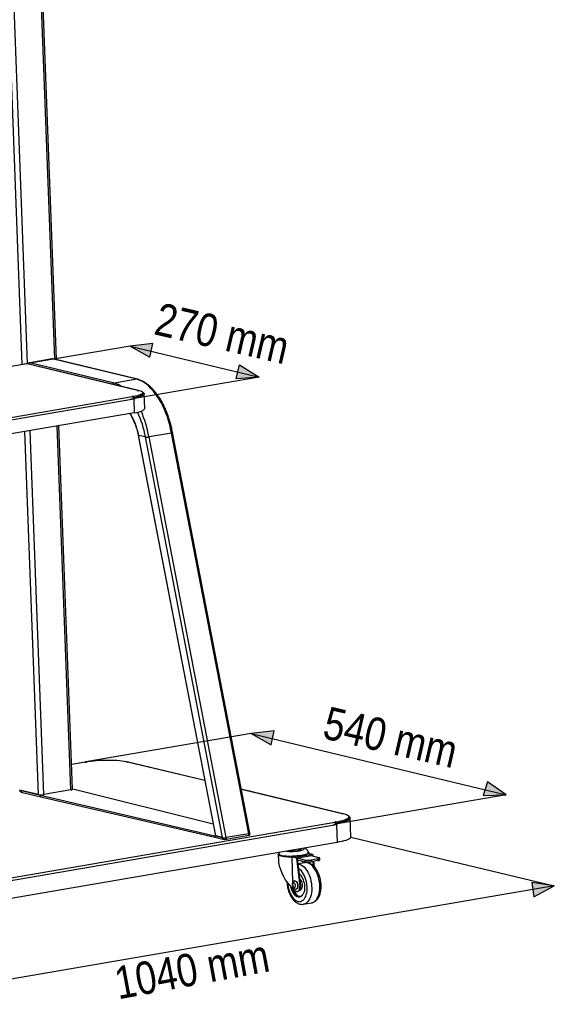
# Model space of a CAD drawing. Header units: millimetres. Extents: x -3222 to 6609, y -2907 to 878.
# Tile 3 of 25: x -1822 to -1167, y -1657 to -449. Entities that reach past the tile are written whole.
import ezdxf

# ---------------------------------------------------------------- set-up
doc = ezdxf.new("R2010")
doc.units = ezdxf.units.MM
doc.styles.add('style1', font='ARIALN.TTF')

msp = doc.modelspace()

# ---------------------------------------------------------------- hatches: boundary and pattern name
h = msp.add_hatch(color=256)
h.dxf.hatch_style = 1
h.paths.add_polyline_path([(-1686.8, -849), (-1662.5, -862.9), (-1658.8, -845.8)])
h = msp.add_hatch(color=256)
h.dxf.hatch_style = 1
h.paths.add_polyline_path([(-1552.7, -872.2), (-1556.6, -889.2), (-1528.7, -887.1)])
h = msp.add_hatch(color=256)
h.dxf.hatch_style = 1
h.paths.add_polyline_path([(-1538.2, -1324.5), (-1513.9, -1338.4), (-1510.2, -1321.3)])
h = msp.add_hatch(color=256)
h.dxf.hatch_style = 1
h.paths.add_polyline_path([(-1225.5, -1399.8), (-1248.5, -1383.9), (-1253.7, -1400.6)])
h = msp.add_hatch(color=256)
h.dxf.hatch_style = 1
h.paths.add_polyline_path([(-1166.6, -1511.5), (-1194.3, -1507.3), (-1191.6, -1524.6)])

# ---------------------------------------------------------------- linework, layer by layer
at = {"color": 0, "linetype": 'Continuous', "lineweight": 25}
for p, q in [((-1812.6, -870.8), (-1839.6, -156.1)), ((-1779.2, -865.3), (-1806.2, -150.4)), ((-1777.2, -865.7), (-1804.2, -150.1)), ((-1819, -871.7), (-1845.9, -157.2)), ((-1686.8, -849), (-1819, -871.7)), ((-1686.8, -849), (-1528.7, -887.1)), ((-1782.2, -864.7), (-1809.7, -869.5)), ((-1706, -894.5), (-1809.7, -869.5)), ((-1678.4, -889.7), (-1782.2, -864.7)), ((-1677.6, -889.8), (-1781.3, -864.8)), ((-1813.5, -870.7), (-2332.7, -959.9)), ((-1813.2, -870.8), (-2332.2, -959.9)), ((-1813.2, -870.8), (-1813.5, -870.8)), ((-1677.6, -903.5), (-1813.2, -870.8)), ((-1676.7, -903.5), (-1812.5, -870.8)), ((-1678.4, -889.7), (-1706, -894.5)), ((-1528.7, -887.1), (-1685.9, -914.1)), ((-1677.6, -903.5), (-1678.2, -903.6)), ((-1678.2, -903.6), (-1677.7, -903.7)), ((-1677.7, -903.7), (-1675.9, -903.4)), ((-1677.5, -903.6), (-1677.6, -903.5)), ((-2158.9, -992.5), (-1684.2, -911)), ((-1682.4, -914.3), (-2157.1, -995.9)), ((-1684, -910.8), (-1684.6, -910.9)), ((-1684.6, -910.9), (-1684.2, -911)), ((-1682.7, -911.1), (-1684, -910.8)), ((-1684, -911.1), (-1684, -910.8)), ((-1682.8, -912.5), (-1682.7, -912.6)), ((-1682.7, -911.1), (-1682.7, -912.6)), ((-1682.5, -912.6), (-1681.6, -912.8)), ((-1682.5, -912.6), (-1682.5, -913.6)), ((-1682.4, -914), (-1681.5, -914.2)), ((-1682.4, -914.3), (-1681.8, -931)), ((-1681.6, -912.8), (-1681.5, -914.2)), ((-1676, -911.1), (-1676, -911)), ((-1675.9, -911), (-1675.9, -910.9)), ((-1671.1, -907.7), (-1671.2, -906.2)), ((-1668.9, -925.7), (-1669.6, -907.7)), ((-1681.8, -931), (-2156.5, -1012.5)), ((-1799.1, -1399.4), (-1815.9, -954)), ((-1792.7, -1399.4), (-1809.5, -953)), ((-1759.3, -1393.6), (-1776.1, -947.2)), ((-1757.3, -1392.8), (-1774.1, -946.9)), ((-1676.9, -958.3), (-1582.1, -1449.8)), ((-1668.1, -960.6), (-1676.3, -958.6)), ((-1581.5, -1450.1), (-1676.3, -958.6)), ((-1573.3, -1452.1), (-1668.1, -960.6)), ((-1636.1, -955.8), (-1663.6, -960.6)), ((-1568.8, -1452.1), (-1663.6, -960.6)), ((-1541.3, -1447.4), (-1636.1, -955.8)), ((-1539.9, -1446.8), (-1634.8, -955.3)), ((-1538.2, -1324.5), (-1741, -1359.3)), ((-1538.2, -1324.5), (-1225.5, -1399.8)), ((-1741.8, -1359.5), (-1758.5, -1362.3)), ((-1741.4, -1359.5), (-1758.5, -1362.4)), ((-1740.4, -1359.5), (-1741.6, -1359.2)), ((-1741.6, -1359.4), (-1741.6, -1359.2)), ((-1741.4, -1359.5), (-1741, -1359.6)), ((-1741, -1359.6), (-1740.4, -1359.5)), ((-1689.1, -1359.1), (-1691, -1359.4)), ((-1691, -1359.4), (-1690.5, -1359.5)), ((-1690.5, -1359.5), (-1689.9, -1359.4)), ((-1595.1, -1382.2), (-1689.9, -1359.4)), ((-1689.1, -1359.4), (-1689.1, -1359.1)), ((-1595.2, -1382), (-1689.1, -1359.4)), ((-1799.1, -1399.4), (-1822.5, -1393.8)), ((-1821.9, -1393.9), (-1821.9, -1395.4)), ((-1820.5, -1394.2), (-1796.5, -1400)), ((-1820.5, -1394.2), (-1820.4, -1396.2)), ((-1820.4, -1396.2), (-1796.4, -1402)), ((-1796.5, -1400), (-1582.9, -1449.8)), ((-1796.4, -1402), (-1796.5, -1400)), ((-1759.3, -1393.6), (-1792.7, -1399.4)), ((-1755.5, -1393), (-1757.3, -1392.6)), ((-1584.8, -1435.5), (-1755.5, -1393)), ((-1425.7, -1422.8), (-1550.4, -1392.8)), ((-1426.6, -1422.8), (-1550.3, -1393)), ((-1225.5, -1399.8), (-1437.4, -1436.2)), ((-1796.4, -1402), (-1582.8, -1451.8)), ((-1426.6, -1422.8), (-1427.2, -1422.9)), ((-1427.2, -1422.9), (-1426.7, -1423)), ((-1426.7, -1423), (-1424.9, -1422.7)), ((-1426.5, -1423), (-1426.6, -1422.8)), ((-2222, -1568.2), (-1435.7, -1433.1)), ((-1433.8, -1436.5), (-2220.1, -1571.5)), ((-1435.5, -1432.9), (-1436.1, -1433)), ((-1436.1, -1433), (-1435.7, -1433.1)), ((-1434.2, -1433.2), (-1435.5, -1432.9)), ((-1435.5, -1433.2), (-1435.5, -1432.9)), ((-1434.2, -1433.2), (-1434.1, -1434.7)), ((-1434.2, -1434.7), (-1434.1, -1434.7)), ((-1433.9, -1435.8), (-1434, -1434.8)), ((-1433.1, -1435), (-1434, -1434.8)), ((-1433, -1436.3), (-1433.9, -1436.1)), ((-1433.8, -1436.5), (-1433, -1458)), ((-1433, -1436.3), (-1433.1, -1435)), ((-1424.9, -1432.6), (-1424.9, -1432.5)), ((-1424.8, -1432.5), (-1424.8, -1432.6)), ((-1418.3, -1428), (-1418.4, -1426.6)), ((-1416, -1451), (-1416.8, -1428.1)), ((-1541.3, -1447.4), (-1568.8, -1452.1)), ((-1568.7, -1454.1), (-1541.2, -1449.3)), ((-1541.2, -1449.3), (-1541.3, -1447.4)), ((-1539.9, -1448.8), (-1539.9, -1446.8)), ((-1433, -1458), (-2219.3, -1593.1)), ((-1582.9, -1449.8), (-1573.3, -1452.1)), ((-1582.8, -1451.8), (-1582.9, -1449.8)), ((-1582.8, -1451.8), (-1573.2, -1454.1)), ((-1573.3, -1452.1), (-1581.5, -1450.1)), ((-1573.2, -1454.1), (-1573.3, -1452.1)), ((-1568.8, -1452.1), (-1568.7, -1454.1)), ((-1416, -1451.4), (-1166.6, -1511.5)), ((-1505.2, -1473.1), (-1504.9, -1480.2)), ((-1491.5, -1468.1), (-1490.3, -1468.3)), ((-1490.3, -1468.3), (-1480.6, -1467.8)), ((-1490.3, -1467.9), (-1490.3, -1468.3)), ((-1463.3, -1473), (-1482.2, -1476.2)), ((-1480.6, -1467.8), (-1476.7, -1465.9)), ((-1480.6, -1466.2), (-1480.6, -1467.8)), ((-1476.7, -1465.5), (-1476.7, -1465.9)), ((-1463.3, -1473), (-1468.9, -1471.7)), ((-1463.1, -1473), (-1468.5, -1471.7)), ((-1467.2, -1471.6), (-1467.3, -1472)), ((-1467.2, -1472), (-1467.2, -1471.6)), ((-1487.1, -1506.8), (-1488.2, -1476.1)), ((-1482.9, -1477.4), (-1488.2, -1476.1)), ((-1487.7, -1474.9), (-1482.2, -1476.2)), ((-1482.9, -1477.4), (-1478.6, -1511.6)), ((-1480.8, -1477.5), (-1481.6, -1477.7)), ((-1477.4, -1511.4), (-1481.6, -1477.7)), ((-1481.4, -1479.3), (-1471.5, -1481.7)), ((-1464.4, -1474.7), (-1480.8, -1477.5)), ((-1480.8, -1477.5), (-1471.6, -1479.7)), ((-1472.8, -1483), (-1480.8, -1484.3)), ((-1471.5, -1481.7), (-1471.6, -1479.7)), ((-1469, -1483), (-1469, -1482)), ((-1456.4, -1478.3), (-1464.6, -1479.7)), ((-1464.6, -1479.7), (-1464.6, -1481.7)), ((-1456.4, -1480.3), (-1464.6, -1481.7)), ((-1463.6, -1474.6), (-1464.4, -1474.7)), ((-1455.2, -1476.9), (-1464.4, -1474.7)), ((-1463.6, -1474.6), (-1463.5, -1474.9)), ((-1462.7, -1481.4), (-1462.1, -1486.7)), ((-1462.2, -1475.2), (-1462.4, -1473.8)), ((-1460.6, -1488.1), (-1461.5, -1481.1)), ((-1456.4, -1480.3), (-1456.4, -1478.3)), ((-1454.2, -1479.4), (-1454.3, -1477.4)), ((-1484.6, -1505.3), (-1485, -1505.3)), ((-1166.6, -1511.5), (-2011.6, -1656.7)), ((-1487.8, -1514.1), (-1486.8, -1514.9)), ((-1486.8, -1514.9), (-1486.8, -1513.3)), ((-1482.8, -1518.2), (-1483.4, -1518)), ((-1483.3, -1515.2), (-1482.9, -1515.1)), ((-1481.8, -1518.2), (-1480.5, -1518)), ((-1478.8, -1517), (-1478.8, -1517)), ((-1477.4, -1513.7), (-1478.7, -1513.9)), ((-1478.6, -1511.6), (-1477.4, -1511.4)), ((-1474.2, -1533.9), (-1464.3, -1532.2)), ((-1464.3, -1532.2), (-1464.2, -1532.2))]:
    msp.add_line(p, q, dxfattribs=at)
for points in [[(-1662.5, -862.9), (-1658.8, -845.8), (-1686.8, -849)], [(-1556.6, -889.2), (-1552.7, -872.2), (-1528.7, -887.1)], [(-1513.9, -1338.4), (-1510.2, -1321.3), (-1538.2, -1324.5)], [(-1248.5, -1383.9), (-1253.7, -1400.6), (-1225.5, -1399.8)], [(-1194.3, -1507.3), (-1191.6, -1524.6), (-1166.6, -1511.5)]]:
    msp.add_lwpolyline(points, close=True)
at = {"color": 0, "linetype": 'Continuous', "lineweight": 25, "flags": 128}
for points in [[(-1636.1, -955.8), (-1637.1, -950.8), (-1638.2, -945.8), (-1639.6, -940.9), (-1641.1, -936.1), (-1642.8, -931.4), (-1644.6, -926.9), (-1646.6, -922.6), (-1648.7, -918.4), (-1651, -914.4), (-1653.4, -910.7), (-1655.9, -907.2), (-1658.5, -904), (-1661.2, -901), (-1663.9, -898.3), (-1666.8, -896), (-1669.7, -893.9), (-1672.6, -892.2), (-1675.5, -890.8), (-1678.4, -889.7)], [(-1677.5, -889.8), (-1677.9, -889.7), (-1678.4, -889.7)], [(-1675.9, -903.4), (-1674.2, -903.9), (-1672.9, -904.4), (-1672, -905), (-1671.4, -905.6), (-1671.2, -906.2), (-1671.4, -906.9), (-1672, -907.5), (-1672.9, -908.2), (-1674.2, -908.8), (-1675.9, -909.4), (-1677.9, -910), (-1680.2, -910.6), (-1682.7, -911.1)], [(-1671.2, -905.9), (-1670.7, -906.2), (-1670, -906.8), (-1669.7, -907.4), (-1669.7, -908.1), (-1670, -908.7), (-1670.7, -909.3), (-1671.8, -910), (-1673.2, -910.6), (-1674.9, -911.2), (-1676.8, -911.8), (-1679.1, -912.3), (-1681.6, -912.8)], [(-1677.6, -903.5), (-1677.1, -903.4), (-1676.7, -903.5)], [(-1671.1, -907.7), (-1671.1, -907.7), (-1671.3, -908.3), (-1671.9, -909), (-1672.9, -909.7), (-1674.2, -910.3), (-1675.9, -910.9), (-1677.8, -911.5), (-1680.1, -912.1), (-1682.7, -912.6)], [(-1671.1, -907.7), (-1671.1, -907.7), (-1671.3, -908.4), (-1671.8, -909), (-1672.7, -909.7), (-1674, -910.3), (-1675.7, -911), (-1677.7, -911.6), (-1679.9, -912.1), (-1682.5, -912.6)], [(-1681.8, -931), (-1679.1, -930.5), (-1676.7, -930), (-1674.6, -929.4), (-1672.8, -928.8), (-1671.3, -928.1), (-1670.2, -927.5), (-1669.4, -926.8), (-1669, -926.2), (-1668.9, -925.7)], [(-1634.8, -955.3), (-1634.8, -955.3), (-1634.8, -955.4), (-1635, -955.5), (-1635.3, -955.6), (-1635.6, -955.7), (-1636.1, -955.8)], [(-1741.8, -1359.5), (-1741.7, -1359.4), (-1741.4, -1359.5)], [(-1741.6, -1359.2), (-1738.5, -1358.7), (-1735.2, -1358.2), (-1731.7, -1357.9), (-1728.1, -1357.6), (-1724.5, -1357.3), (-1720.8, -1357.1), (-1717.2, -1357), (-1713.5, -1357), (-1709.9, -1357), (-1706.4, -1357.1), (-1703, -1357.3), (-1699.8, -1357.5), (-1696.8, -1357.8), (-1694, -1358.2), (-1691.4, -1358.6), (-1689.1, -1359.1)], [(-1689.9, -1359.4), (-1689.4, -1359.3), (-1689.1, -1359.4)], [(-1820.4, -1396.2), (-1821.2, -1396), (-1821.7, -1395.7), (-1821.9, -1395.4), (-1821.9, -1395.4)], [(-1424.9, -1422.7), (-1423, -1423.3), (-1421.4, -1423.8), (-1420.1, -1424.5), (-1419.2, -1425.1), (-1418.6, -1425.8), (-1418.4, -1426.5), (-1418.5, -1427.2), (-1419, -1427.9), (-1419.8, -1428.7), (-1420.9, -1429.4), (-1422.4, -1430.1), (-1424.2, -1430.8), (-1426.3, -1431.4), (-1428.7, -1432.1), (-1431.3, -1432.7), (-1434.2, -1433.2)], [(-1425.7, -1422.8), (-1426.1, -1422.8), (-1426.6, -1422.8)], [(-1418.3, -1428), (-1418.4, -1428.7), (-1418.9, -1429.4), (-1419.7, -1430.1), (-1420.9, -1430.9), (-1422.4, -1431.6), (-1424.2, -1432.3), (-1426.3, -1432.9), (-1428.6, -1433.5), (-1431.3, -1434.1), (-1434.1, -1434.7)], [(-1434, -1434.8), (-1431.1, -1434.2), (-1428.5, -1433.6), (-1426.1, -1433), (-1424, -1432.3), (-1422.2, -1431.6), (-1420.8, -1430.9), (-1419.6, -1430.2), (-1418.8, -1429.4), (-1418.4, -1428.7), (-1418.3, -1428.1)], [(-1433.1, -1435), (-1430.1, -1434.4), (-1427.4, -1433.8), (-1424.9, -1433.1), (-1422.7, -1432.4), (-1420.9, -1431.7), (-1419.4, -1430.9), (-1418.2, -1430.2), (-1417.4, -1429.4), (-1416.9, -1428.7), (-1416.8, -1427.9), (-1417.1, -1427.2), (-1417.8, -1426.5), (-1418.5, -1426)], [(-1539.9, -1446.8), (-1539.9, -1446.8), (-1540, -1446.9), (-1540.2, -1447.1), (-1540.4, -1447.2), (-1540.8, -1447.3), (-1541.3, -1447.4)], [(-1540.5, -1447.2), (-1540.4, -1447.2), (-1540.2, -1447.1), (-1540, -1446.9), (-1539.9, -1446.8)], [(-1416, -1451), (-1416.1, -1451.7), (-1416.6, -1452.5), (-1417.5, -1453.2), (-1418.7, -1454), (-1420.3, -1454.8), (-1422.3, -1455.5), (-1424.5, -1456.2), (-1427.1, -1456.8), (-1429.9, -1457.5), (-1433, -1458)], [(-1488.2, -1476.1), (-1490.8, -1476.1), (-1493.3, -1476), (-1495.7, -1475.9), (-1497.9, -1475.7), (-1499.8, -1475.4), (-1501.5, -1475.1), (-1502.9, -1474.7), (-1504, -1474.3), (-1504.7, -1473.8), (-1505.1, -1473.3), (-1505.2, -1473)], [(-1504.2, -1472), (-1504.1, -1472.3), (-1503.7, -1472.8), (-1503, -1473.2), (-1501.9, -1473.6), (-1500.6, -1474), (-1498.9, -1474.3), (-1497, -1474.5), (-1494.9, -1474.7), (-1492.6, -1474.9), (-1490.2, -1474.9), (-1487.7, -1474.9)], [(-1494.9, -1468.7), (-1493.5, -1468.8), (-1491.6, -1469), (-1489.5, -1469), (-1487.4, -1469), (-1485.3, -1468.9), (-1483.2, -1468.8), (-1481.1, -1468.6), (-1479.2, -1468.3), (-1477.6, -1468), (-1476.1, -1467.6), (-1475, -1467.2), (-1474.1, -1466.8), (-1473.6, -1466.4), (-1473.4, -1466), (-1473.6, -1465.6), (-1474.1, -1465.2), (-1474.3, -1465.1)], [(-1468.9, -1471.7), (-1469.8, -1472.2), (-1471.1, -1472.7), (-1472.8, -1473.2), (-1474.8, -1473.6), (-1477.1, -1474), (-1479.6, -1474.4), (-1482.2, -1474.6), (-1485, -1474.8), (-1487.7, -1474.9)], [(-1468.9, -1471.7), (-1468.4, -1471.2), (-1468.2, -1470.7)], [(-1480.7, -1484.5), (-1479.8, -1484.7), (-1478.1, -1485.2), (-1476.4, -1486), (-1474.7, -1487.2), (-1473.1, -1488.6), (-1471.5, -1490.4), (-1470.1, -1492.4), (-1468.8, -1494.7), (-1467.6, -1497.1), (-1466.5, -1499.8), (-1465.7, -1502.5), (-1465, -1505.4)], [(-1455.2, -1503.7), (-1455.8, -1500.9), (-1456.7, -1498.1), (-1457.8, -1495.4), (-1458.9, -1493), (-1460.3, -1490.7), (-1461.7, -1488.7), (-1463.3, -1486.9), (-1464.9, -1485.5), (-1466.5, -1484.3), (-1468.2, -1483.5), (-1469.9, -1483), (-1471.6, -1482.8), (-1472.8, -1483)], [(-1456.4, -1478.3), (-1455.7, -1478.2), (-1455.1, -1478), (-1454.7, -1477.8), (-1454.4, -1477.6), (-1454.3, -1477.4), (-1454.4, -1477.2), (-1454.7, -1477.1), (-1455.2, -1476.9)], [(-1470.4, -1506.6), (-1471.1, -1503.9), (-1471.9, -1501.4), (-1472.9, -1499), (-1474, -1496.8), (-1475.3, -1494.8), (-1476.7, -1493), (-1478.2, -1491.6), (-1479.7, -1490.4), (-1480, -1490.3)], [(-1478.6, -1496.9), (-1478.8, -1496.7), (-1479.3, -1496.3)], [(-1493.7, -1507.8), (-1493.4, -1510.4), (-1492.9, -1513.1), (-1492.3, -1515.7), (-1491.5, -1518.3), (-1490.5, -1520.7), (-1489.3, -1522.9), (-1488, -1524.9), (-1486.6, -1526.7), (-1485.2, -1528.1), (-1483.6, -1529.3), (-1482.1, -1530.1), (-1480.5, -1530.5), (-1478.9, -1530.6), (-1477.4, -1530.4), (-1476, -1529.8), (-1474.6, -1528.8), (-1473.4, -1527.6), (-1472.4, -1526), (-1471.4, -1524.2), (-1470.7, -1522.1), (-1470.1, -1519.8), (-1469.8, -1517.3), (-1469.6, -1514.7), (-1469.7, -1512), (-1469.9, -1509.3), (-1470.4, -1506.6), (-1470.4, -1506.6)], [(-1486.1, -1513.3), (-1485.5, -1513.5), (-1485, -1513.4), (-1484.5, -1512.9), (-1484.2, -1512.2), (-1484, -1511.3), (-1484.1, -1510.2), (-1484.4, -1509.2), (-1484.8, -1508.4), (-1485.4, -1507.8), (-1486, -1507.6), (-1486.6, -1507.7), (-1487, -1508.1), (-1487.4, -1508.9), (-1487.5, -1509.8), (-1487.4, -1510.9), (-1487.1, -1511.8), (-1486.7, -1512.7), (-1486.1, -1513.3)], [(-1485, -1505.3), (-1484.7, -1505.3), (-1483.9, -1505.5), (-1483.1, -1506.1), (-1482.5, -1506.9), (-1481.9, -1508), (-1481.5, -1509.3), (-1481.3, -1510.6), (-1481.3, -1512), (-1481.5, -1513.2), (-1481.9, -1514.1), (-1482.5, -1514.8), (-1483.2, -1515.2), (-1483.3, -1515.2)], [(-1484.6, -1505.3), (-1484.3, -1505.2), (-1483.5, -1505.4), (-1482.7, -1506), (-1482, -1506.8), (-1481.5, -1508), (-1481.1, -1509.2), (-1480.9, -1510.6), (-1480.9, -1511.9), (-1481.1, -1513.1), (-1481.5, -1514.1), (-1482.1, -1514.8), (-1482.8, -1515.1), (-1482.9, -1515.1)], [(-1478.4, -1503.4), (-1478.2, -1503.7), (-1477.4, -1504.8), (-1476.7, -1506.1), (-1476.2, -1507.6), (-1475.9, -1509.2), (-1475.7, -1510.8), (-1475.8, -1512.3), (-1476.1, -1513.8), (-1476.5, -1515), (-1477.1, -1515.9), (-1477.9, -1516.6), (-1478.7, -1516.9), (-1478.8, -1517)], [(-1473.4, -1507.4), (-1473, -1509.8), (-1472.8, -1512.1), (-1472.8, -1514.4), (-1473.1, -1516.6), (-1473.5, -1518.6), (-1474.1, -1520.4), (-1474.9, -1522), (-1475.2, -1522.4)], [(-1465, -1505.4), (-1464.5, -1508.3), (-1464.2, -1511.3), (-1464.1, -1514.2), (-1464.1, -1517), (-1464.4, -1519.7), (-1464.9, -1522.3), (-1465.6, -1524.7), (-1466.5, -1526.9), (-1467.5, -1528.8), (-1468.7, -1530.5), (-1470, -1531.8), (-1471.4, -1532.9), (-1472.9, -1533.6), (-1474.2, -1533.9)], [(-1464.2, -1532.2), (-1463.1, -1531.9), (-1461.6, -1531.2), (-1460.1, -1530.2), (-1458.8, -1528.8), (-1457.7, -1527.1), (-1456.6, -1525.2), (-1455.8, -1523), (-1455.1, -1520.6), (-1454.6, -1518), (-1454.3, -1515.3), (-1454.2, -1512.5), (-1454.3, -1509.6), (-1454.6, -1506.6), (-1455.2, -1503.7)], [(-1478.3, -1524.5), (-1478.3, -1524.5), (-1479.6, -1524.4), (-1481, -1524), (-1482.3, -1523.2), (-1483.5, -1522.1), (-1484.7, -1520.8), (-1485.8, -1519.1), (-1486.8, -1517.3), (-1487.6, -1515.2), (-1488, -1514)], [(-1475.2, -1522.4), (-1475.9, -1523.3), (-1477, -1524.3), (-1478.2, -1524.9), (-1479.5, -1525.2), (-1480.8, -1525.1), (-1482.2, -1524.7), (-1483.6, -1523.9), (-1484.9, -1522.8), (-1485.7, -1521.8)], [(-1484.4, -1522.2), (-1484.3, -1522.3), (-1483.1, -1523.3), (-1481.8, -1524.1), (-1480.5, -1524.5), (-1479.2, -1524.6), (-1477.9, -1524.3), (-1476.7, -1523.7), (-1475.7, -1522.8), (-1474.7, -1521.5), (-1474.7, -1521.4)], [(-1482.8, -1518.2), (-1482.1, -1518.3), (-1481.4, -1518.1), (-1480.8, -1517.8), (-1480.2, -1517.4), (-1479.7, -1516.7), (-1479.2, -1515.9), (-1478.9, -1514.9), (-1478.7, -1513.9)], [(-1477.4, -1513.7), (-1477.7, -1514.7), (-1478, -1515.7), (-1478.4, -1516.5), (-1479, -1517.1), (-1479.5, -1517.6), (-1480.2, -1517.9), (-1480.5, -1518)]]:
    msp.add_lwpolyline(points, dxfattribs=at)
at = {"color": 0, "linetype": 'Continuous', "lineweight": 25}
for centre, radius, start, end in [((-1705.2, -898.1), 3.69, 102.5771, 144.5191), ((-1716.2, -927.2), 34.3, 56.7378, 72.6222), ((-1685.9, -914.1), 3.53, 355.8386, 61.3426), ((-1696.9, -829.6), 86, 279.7425, 280.3055), ((-1787.6, -981.2), 125.6, 9.4639, 24.5797), ((-1765.2, -976.5), 90.7, 11.3995, 29.5488), ((-1785.7, -980.8), 119.4, 9.7519, 25.0845), ((-1676.3, -957.9), 0.738, 215.6055, 267.9774), ((-1665.9, -947.7), 13.1, 260.3289, 279.8972), ((-1795.9, -1380.8), 18.8, 260.3289, 279.8972), ((-1759.2, -1391), 2.64, 268.6361, 316.0999), ((-1437.4, -1436.2), 3.53, 355.8386, 61.3426), ((-1453.4, -1322.5), 115.7, 279.744, 280.1608), ((-1541.2, -1447.5), 1.83, 268.6361, 316.0999), ((-1581.5, -1449.4), 0.736, 215.4836, 268.0173), ((-1571.1, -1439.2), 13.1, 260.3289, 279.8972), ((-1571, -1441.2), 13.1, 260.3289, 279.8972), ((-1468.2, -1459.5), 20.5, 260.3289, 279.8972), ((-1468.1, -1461.5), 20.5, 260.3289, 279.8972), ((-1456.3, -1477.4), 2.87, 268.6361, 316.0999), ((-1493.1, -1510.7), 20, 9.2903, 46.3653), ((-1490.5, -1511.4), 13.2, 358.4251, 15.4951), ((-1468.1, -1508.2), 22.3, 189.8888, 217.6179), ((-1469.2, -1508.6), 20.4, 192.1585, 221.6729), ((-1471.8, -1510.4), 15.8, 196.16, 230.9692), ((-1481.5, -1512.6), 5.8, 203.8451, 250.2369), ((-1486.6, -1512.6), 7.99, 351.0886, 7.4017), ((-1485.3, -1512.4), 7.99, 351.0886, 7.4017), ((-1478.4, -1518.7), 5.23, 230.5451, 292.7683)]:
    msp.add_arc(centre, radius, start, end, dxfattribs=at)
for centre, major_axis, ratio, start_param, end_param in [((-1463.2, -1474), (-0.03, 1.01), 0.819005, 4.830834, 6.40163), ((-1485.4, -1492.6), (-14.2, 26.6), 0.503198, 0.935878, 2.203347), ((-1482.1, -1477.2), (-0.03, 1.01), 0.819005, 0.118445, 1.689241), ((-1485.4, -1492.6), (-13.1, 24.5), 0.503198, 4.826364, 4.946814)]:
    msp.add_ellipse(centre, major_axis=major_axis, ratio=ratio, start_param=start_param, end_param=end_param, dxfattribs=at)
for points, knots in [([(-1809.7, -869.5), (-1810, -869.5), (-1810.6, -869.7), (-1811.3, -870.3), (-1811.6, -870.8), (-1811.7, -871)], [0, 0, 0, 0, 0.390132, 0.780503, 1, 1, 1, 1]), ([(-1781.3, -864.8), (-1781.4, -864.8), (-1781.6, -864.7), (-1782, -864.7), (-1782.2, -864.7)], [0, 0, 0, 0, 0.276128, 1, 1, 1, 1]), ([(-1812.5, -870.8), (-1812.6, -870.8), (-1812.8, -870.7), (-1813.1, -870.7), (-1813.2, -870.8)], [0, 0, 0, 0, 0.394916, 1, 1, 1, 1]), ([(-1634.8, -955.3), (-1635.1, -953.4), (-1635.7, -950), (-1636.9, -945.3), (-1638, -941.3), (-1639.1, -937.6), (-1640.2, -934.2), (-1641.9, -929.9), (-1644.1, -924.6), (-1647.1, -918.6), (-1650, -913.6), (-1652.7, -909.7), (-1654.8, -906.8), (-1656.9, -904.3), (-1659, -902), (-1661.1, -899.8), (-1663.3, -897.8), (-1665.3, -896.2), (-1666.9, -895.1), (-1668.2, -894.2), (-1669.4, -893.4), (-1671.3, -892.3), (-1674, -891), (-1676.3, -890.2), (-1677.5, -889.8)], [0, 0, 0, 0, 0.058284, 0.108914, 0.151452, 0.190766, 0.22939, 0.267249, 0.341977, 0.416824, 0.494759, 0.543578, 0.589431, 0.629483, 0.667569, 0.712194, 0.752947, 0.789631, 0.821417, 0.837175, 0.858487, 0.885604, 0.936817, 1, 1, 1, 1]), ([(-1687, -931.9), (-1687, -932), (-1686.3, -933.1), (-1684.9, -935.7), (-1682.8, -940), (-1680.6, -945.2), (-1678.5, -951.4), (-1677.5, -955.9), (-1676.9, -958.3)], [0, 0, 0, 0, 0.006223, 0.153953, 0.329352, 0.530725, 0.755475, 1, 1, 1, 1]), ([(-1504.2, -1471.3), (-1504.2, -1471.3), (-1504.5, -1471.5), (-1504.8, -1471.8), (-1505.1, -1472.4), (-1505.2, -1472.9), (-1505.2, -1473)], [0, 0, 0, 0, 0.003956, 0.418368, 0.752078, 1, 1, 1, 1]), ([(-1504, -1470.2), (-1504.1, -1470.6), (-1504.2, -1471.2), (-1504.2, -1471.8), (-1504.2, -1472)], [0, 0, 0, 0, 0.585605, 1, 1, 1, 1]), ([(-1468.3, -1470.7), (-1468.3, -1470.6), (-1468.2, -1470), (-1468.5, -1469.1), (-1469, -1468), (-1469.7, -1467.1), (-1470.5, -1466.4), (-1471.3, -1465.8), (-1472.3, -1465.3), (-1473, -1465.1), (-1473.3, -1465)], [0, 0, 0, 0, 0.034808, 0.172085, 0.300711, 0.42531, 0.55082, 0.683701, 0.834691, 1, 1, 1, 1]), ([(-1468.5, -1471.7), (-1468.5, -1471.7), (-1468.6, -1471.6), (-1468.8, -1471.6), (-1468.9, -1471.7), (-1468.9, -1471.7)], [0, 0, 0, 0, 0.067695, 0.980334, 1, 1, 1, 1]), ([(-1467.2, -1471.6), (-1467.2, -1471.5), (-1467.2, -1471.2), (-1467.5, -1470.7), (-1467.9, -1470.2), (-1468.2, -1470), (-1468.4, -1469.9)], [0, 0, 0, 0, 0.134545, 0.455426, 0.787364, 1, 1, 1, 1]), ([(-1504.9, -1480.2), (-1504.9, -1480.4), (-1504.9, -1481), (-1504.8, -1481.9), (-1504.7, -1482.6)], [0, 0, 0, 0, 0.276063, 1, 1, 1, 1]), ([(-1488.2, -1476.1), (-1488.2, -1476), (-1488.2, -1475.8), (-1488.2, -1475.5), (-1488, -1475.2), (-1487.9, -1475), (-1487.8, -1474.9), (-1487.7, -1474.9), (-1487.7, -1474.9)], [0, 0, 0, 0, 0.19058, 0.380906, 0.578136, 0.792201, 0.995617, 1, 1, 1, 1]), ([(-1453.4, -1503.5), (-1453.5, -1503), (-1453.8, -1501.6), (-1454.4, -1499.4), (-1455.4, -1496.8), (-1456.5, -1494.3), (-1457.7, -1492), (-1459.1, -1489.9), (-1460.7, -1488), (-1462.4, -1486.3), (-1464.2, -1484.9), (-1466, -1483.9), (-1468, -1483.2), (-1469.9, -1482.8), (-1471.5, -1482.7), (-1472.4, -1482.9), (-1472.7, -1483)], [0, 0, 0, 0, 0.04115, 0.118263, 0.195586, 0.273217, 0.351273, 0.429851, 0.508982, 0.588548, 0.667942, 0.746235, 0.82238, 0.89575, 0.966482, 1, 1, 1, 1]), ([(-1494.4, -1506.7), (-1494.4, -1507.1), (-1494.3, -1508.3), (-1494.1, -1510.5), (-1493.6, -1513.3), (-1493, -1516), (-1492.1, -1518.7), (-1491.1, -1521.2), (-1490, -1523.6), (-1488.6, -1525.8), (-1487.2, -1527.8), (-1485.6, -1529.6), (-1483.8, -1531.2), (-1482, -1532.4), (-1480.1, -1533.3), (-1478.1, -1533.9), (-1476.2, -1534.1), (-1474.9, -1534.1), (-1474.2, -1533.9), (-1474.2, -1533.9)], [0, 0, 0, 0, 0.024383, 0.089417, 0.154391, 0.219401, 0.284513, 0.349829, 0.41545, 0.481469, 0.54795, 0.614874, 0.681998, 0.748655, 0.81398, 0.877188, 0.938026, 0.996878, 1, 1, 1, 1]), ([(-1484.9, -1505.3), (-1485, -1505.3), (-1485.4, -1505.4), (-1486, -1505.7), (-1486.7, -1506.2), (-1487.3, -1507), (-1487.7, -1507.9), (-1487.9, -1509), (-1487.9, -1510.3), (-1487.6, -1511.5), (-1487.2, -1512.7), (-1486.6, -1513.7), (-1486, -1514.3), (-1485.7, -1514.6), (-1485.7, -1514.6)], [0, 0, 0, 0, 0.013344, 0.101561, 0.185487, 0.270753, 0.362505, 0.462617, 0.566786, 0.671268, 0.77741, 0.887308, 0.985661, 1, 1, 1, 1]), ([(-1464.2, -1532.2), (-1463.7, -1532.1), (-1462.6, -1531.8), (-1461, -1531.1), (-1459.4, -1530.1), (-1458, -1528.8), (-1456.7, -1527.3), (-1455.6, -1525.5), (-1454.6, -1523.4), (-1453.8, -1521.1), (-1453.2, -1518.7), (-1452.7, -1516.1), (-1452.5, -1513.4), (-1452.5, -1510.7), (-1452.7, -1507.9), (-1453, -1505.5), (-1453.3, -1504.1), (-1453.4, -1503.5)], [0, 0, 0, 0, 0.053676, 0.116877, 0.180551, 0.245633, 0.312753, 0.382067, 0.453207, 0.525474, 0.598157, 0.670719, 0.743018, 0.815046, 0.886864, 0.958562, 1, 1, 1, 1]), ([(-1485.7, -1514.6), (-1485.4, -1514.7), (-1485, -1515), (-1484.2, -1515.3), (-1483.6, -1515.2), (-1483.3, -1515.2)], [0, 0, 0, 0, 0.308805, 0.679724, 1, 1, 1, 1])]:
    msp.add_open_spline(points, degree=3, knots=knots, dxfattribs=at)

# ---------------------------------------------------------------- texts
at = {"style": 'style1'}
for s, rotation, p in [('270 mm', 346.9727, (-1659, -834.3)), ('540 mm', 346.9727, (-1452.4, -1329.8)), ('1040 mm', 10.5256, (-1701.3, -1650.7))]:
    msp.add_text(s, height=40, rotation=rotation, dxfattribs=at).set_placement(p)

doc.saveas('drawing.dxf')
